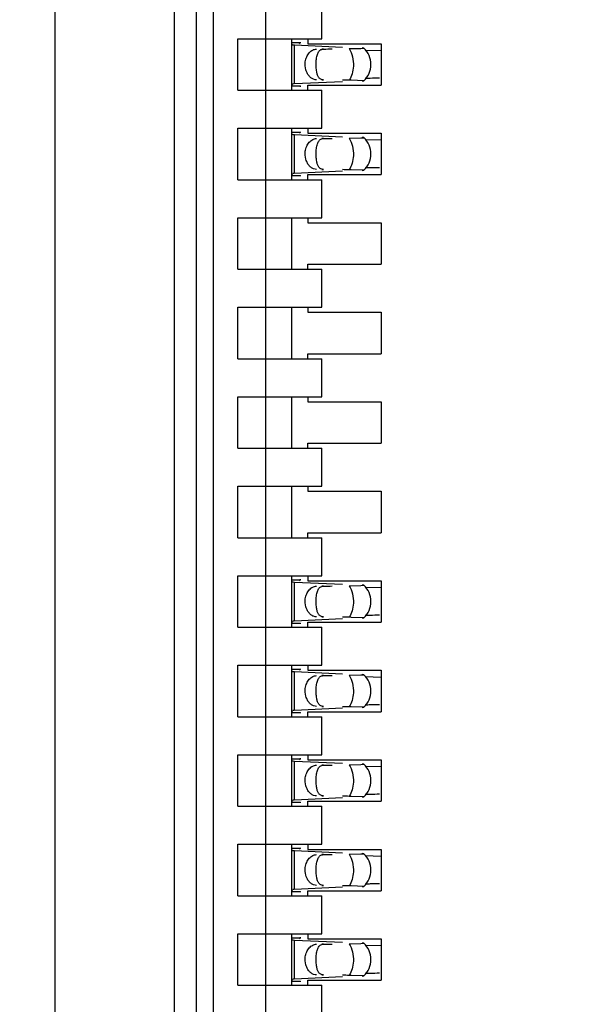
# Model space of a CAD drawing. Header units: inches. Extents: x 0 to 22, y 0 to 17.
# Tile 28 of 52: x 4.009 to 4.202, y 9.701 to 10.048. Entities that reach past the tile are written whole.
import ezdxf

# ---------------------------------------------------------------- set-up
doc = ezdxf.new("R2010")
doc.units = ezdxf.units.IN
doc.header["$LTSCALE"] = 1.21
doc.header["$MEASUREMENT"] = 0
doc.layers.get('0').update_dxf_attribs({"linetype": 'CONTINUOUS'})
doc.layers.add('DIMENSIONS', color=7, linetype='CONTINUOUS')
doc.styles.get("Standard").update_dxf_attribs({"font": 'txt', "width": 0.8})
doc.dimstyles.new('DIMSTYLE_1', dxfattribs={"dimtxt": 0.125, "dimasz": 0.18, "dimexe": 0.18, "dimexo": 0.0625, "dimgap": 0.09, "dimtad": 0, "dimtih": 1, "dimtoh": 1, "dimdec": 3, "dimzin": 4, "dimdsep": 46, "dimtxsty": 'STANDARD', "dimblk": '_FILLED', "dimblk1": '_FILLED', "dimblk2": '_FILLED', "dimcen": 0.09, "dimadec": 0, "dimazin": 0, "dimtp": 0.01, "dimtm": 0.01, "dimtfac": 1, "dimtdec": 3, "dimtofl": 0, "dimtmove": 0, "dimatfit": 3, "dimldrblk": '_FILLED', "dimfxl": 1, "dimtolj": 1, "dimtzin": 4, "dimarcsym": 0})

# ---------------------------------------------------------------- blocks, each defined once
blk = doc.blocks.new('*D3')
at = {"layer": 'DIMENSIONS', "color": 2, "linetype": 'CONTINUOUS'}
blk.add_line((4.038634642, 7.6576741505), (3.554734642, 7.6576741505), dxfattribs=at)
at = {"layer": 'DIMENSIONS', "color": 2, "linetype": 'CONTINUOUS', "insert": (3.492234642, 7.7201741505), "char_height": 0.125, "width": 1.525, "attachment_point": 3, "line_spacing_factor": 0.9}
blk.add_mtext('-4.222{\\Ftxt.shx;\\W1.000000;\\H0.125000; }[107.24]', dxfattribs=at)
blk = doc.blocks.new('_FILLED')
at = {"color": 0, "linetype": 'BYBLOCK'}
blk.add_solid([(0, 0), (-1, 0.1736111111), (-1, -0.1736111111)], dxfattribs=at)
blk = doc.blocks.new('*D4')
at = {"layer": 'DIMENSIONS', "color": 2, "linetype": 'CONTINUOUS'}
blk.add_line((4.453634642, 7.0576741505), (3.554734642, 7.0576741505), dxfattribs=at)
at = {"layer": 'DIMENSIONS', "color": 2, "linetype": 'CONTINUOUS', "insert": (3.492234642, 7.1201741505), "char_height": 0.125, "width": 1.525, "attachment_point": 3, "line_spacing_factor": 0.9}
blk.add_mtext('-4.822{\\Ftxt.shx;\\W1.000000;\\H0.125000; }[122.48]', dxfattribs=at)
blk = doc.blocks.new('*D5')
at = {"layer": 'DIMENSIONS', "color": 2, "linetype": 'CONTINUOUS'}
for p, q in [((4.0577810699, 6.9362306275), (3.9375, 6.75)), ((4.441734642, 6.9362306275), (4.0577810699, 6.9362306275)), ((3.9375, 6.75), (3.554734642, 6.75))]:
    blk.add_line(p, q, dxfattribs=at)
at = {"layer": 'DIMENSIONS', "color": 2, "linetype": 'CONTINUOUS', "insert": (3.492234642, 6.8125), "char_height": 0.125, "width": 1.525, "attachment_point": 3, "line_spacing_factor": 0.9}
blk.add_mtext('-4.943{\\Ftxt.shx;\\W1.000000;\\H0.125000; }[125.56]', dxfattribs=at)
blk = doc.blocks.new('*D7')
at = {"layer": 'DIMENSIONS', "color": 2, "linetype": 'CONTINUOUS'}
blk.add_line((4.0082086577, 8.1738788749), (3.554734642, 8.1738788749), dxfattribs=at)
at = {"layer": 'DIMENSIONS', "color": 2, "linetype": 'CONTINUOUS', "insert": (3.492234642, 8.2363788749), "char_height": 0.125, "width": 1.725, "attachment_point": 3, "line_spacing_factor": 0.9}
blk.add_mtext('2X -3.706{\\Ftxt.shx;\\W1.000000;\\H0.125000; }[94.13]', dxfattribs=at)

msp = doc.modelspace()

# ---------------------------------------------------------------- linework, layer by layer
at = {"color": 7, "linetype": 'CONTINUOUS'}
for p, q in [((4.020834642, 11.1012922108), (4.020834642, 7.8360560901)), ((4.062834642, 11.068744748), (4.062834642, 7.8691020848)), ((4.0707086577, 8.1738788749), (4.0707086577, 11.0085245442)), ((4.0766141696, 8.2919891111), (4.0766141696, 10.8293906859)), ((4.0951181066, 8.3562762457), (4.0951181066, 10.8261271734)), ((4.1148031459, 10.0412017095), (4.1148031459, 10.0545875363)), ((4.0852755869, 10.0230914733), (4.0852755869, 10.0412017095)), ((4.0852755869, 10.0412017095), (4.1148031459, 10.0412017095)), ((4.1041732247, 10.0230914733), (4.1041732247, 10.0412017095)), ((4.109842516, 10.0412017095), (4.109842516, 10.039430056)), ((4.1071184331, 10.0397083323), (4.1041732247, 10.0397083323)), ((4.1041732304, 10.0396997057), (4.1041741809, 10.0397705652)), ((4.1041881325, 10.0394626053), (4.1041732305, 10.039698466)), ((4.1051400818, 10.0388874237), (4.104724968, 10.0389099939)), ((4.1220231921, 10.0381048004), (4.105140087, 10.0388892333)), ((4.106902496, 10.0394554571), (4.1071184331, 10.0397083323)), ((4.109842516, 10.039430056), (4.1356692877, 10.039430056)), ((4.1243585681, 10.0377115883), (4.1284519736, 10.037803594)), ((4.1284519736, 10.037803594), (4.1295120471, 10.0378718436)), ((4.1295237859, 10.0378829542), (4.1288931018, 10.0379361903)), ((4.1356586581, 10.0369600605), (4.1299942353, 10.0371004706)), ((4.1356692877, 10.039430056), (4.1356692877, 10.0248631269)), ((4.1251053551, 10.0265691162), (4.1243585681, 10.0265815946)), ((4.1295237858, 10.0264102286), (4.1251053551, 10.0265691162)), ((4.0852755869, 10.0230914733), (4.1148031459, 10.0230914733)), ((4.1041732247, 10.0245848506), (4.1071184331, 10.0245848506)), ((4.1041732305, 10.0245947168), (4.1044182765, 10.0253027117)), ((4.1041741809, 10.0245226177), (4.1041732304, 10.0245934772)), ((4.1045604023, 10.0253719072), (4.104918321, 10.0253944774)), ((4.105140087, 10.0254039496), (4.1220231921, 10.0261883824)), ((4.109842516, 10.0230914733), (4.109842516, 10.0248631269)), ((4.109842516, 10.0248631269), (4.1356692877, 10.0248631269)), ((4.1148031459, 10.0097056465), (4.1148031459, 10.0230914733)), ((4.1288931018, 10.0263569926), (4.1295237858, 10.0264102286)), ((4.0852755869, 9.9915954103), (4.0852755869, 10.0097056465)), ((4.0852755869, 10.0097056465), (4.1148031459, 10.0097056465)), ((4.1041732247, 9.9915954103), (4.1041732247, 10.0097056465)), ((4.109842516, 10.0097056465), (4.109842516, 10.007933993)), ((4.1071184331, 10.0082122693), (4.1041732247, 10.0082122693)), ((4.1041732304, 10.0082036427), (4.1041741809, 10.0082745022)), ((4.1041881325, 10.0079665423), (4.1041732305, 10.008202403)), ((4.1051400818, 10.0073913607), (4.104724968, 10.0074139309)), ((4.1220231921, 10.0066087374), (4.105140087, 10.0073931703)), ((4.106902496, 10.0079593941), (4.1071184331, 10.0082122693)), ((4.109842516, 10.007933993), (4.1356692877, 10.007933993)), ((4.1243585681, 10.0062155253), (4.1284519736, 10.006307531)), ((4.1284519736, 10.006307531), (4.1295120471, 10.0063757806)), ((4.1295237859, 10.0063868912), (4.1288931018, 10.0064401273)), ((4.1356692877, 10.007933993), (4.1356692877, 9.9933670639)), ((4.1356586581, 10.0054639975), (4.1299942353, 10.0056044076)), ((4.1041732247, 9.9930887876), (4.1071184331, 9.9930887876)), ((4.1041732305, 9.9930986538), (4.1044182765, 9.9938066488)), ((4.1041741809, 9.9930265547), (4.1041732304, 9.9930974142)), ((4.1045604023, 9.9938758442), (4.104918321, 9.9938984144)), ((4.105140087, 9.9939078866), (4.1220231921, 9.9946923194)), ((4.109842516, 9.9915954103), (4.109842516, 9.9933670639)), ((4.109842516, 9.9933670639), (4.1356692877, 9.9933670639)), ((4.1251053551, 9.9950730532), (4.1243585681, 9.9950855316)), ((4.1295237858, 9.9949141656), (4.1251053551, 9.9950730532)), ((4.1288931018, 9.9948609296), (4.1295237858, 9.9949141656)), ((4.0852755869, 9.9915954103), (4.1148031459, 9.9915954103)), ((4.1148031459, 9.9782095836), (4.1148031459, 9.9915954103)), ((4.0852755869, 9.9600993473), (4.0852755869, 9.9782095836)), ((4.0852755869, 9.9782095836), (4.1148031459, 9.9782095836)), ((4.1041732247, 9.9600993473), (4.1041732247, 9.9782095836)), ((4.109842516, 9.9782095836), (4.109842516, 9.97643793)), ((4.109842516, 9.97643793), (4.1356692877, 9.97643793)), ((4.1356692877, 9.97643793), (4.1356692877, 9.9618710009)), ((4.109842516, 9.9600993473), (4.109842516, 9.9618710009)), ((4.109842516, 9.9618710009), (4.1356692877, 9.9618710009)), ((4.0852755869, 9.9600993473), (4.1148031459, 9.9600993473)), ((4.1148031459, 9.9467135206), (4.1148031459, 9.9600993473)), ((4.0852755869, 9.9286032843), (4.0852755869, 9.9467135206)), ((4.0852755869, 9.9467135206), (4.1148031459, 9.9467135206)), ((4.1041732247, 9.9286032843), (4.1041732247, 9.9467135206)), ((4.109842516, 9.9467135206), (4.109842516, 9.944941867)), ((4.109842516, 9.944941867), (4.1356692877, 9.944941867)), ((4.1356692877, 9.944941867), (4.1356692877, 9.9303749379)), ((4.109842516, 9.9286032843), (4.109842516, 9.9303749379)), ((4.109842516, 9.9303749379), (4.1356692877, 9.9303749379)), ((4.0852755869, 9.9286032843), (4.1148031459, 9.9286032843)), ((4.1148031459, 9.9152174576), (4.1148031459, 9.9286032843)), ((4.0852755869, 9.8971072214), (4.0852755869, 9.9152174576)), ((4.0852755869, 9.9152174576), (4.1148031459, 9.9152174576)), ((4.1041732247, 9.8971072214), (4.1041732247, 9.9152174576)), ((4.109842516, 9.9152174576), (4.109842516, 9.913445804)), ((4.109842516, 9.913445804), (4.1356692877, 9.913445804)), ((4.1356692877, 9.913445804), (4.1356692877, 9.8988788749)), ((4.109842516, 9.8971072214), (4.109842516, 9.8988788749)), ((4.109842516, 9.8988788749), (4.1356692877, 9.8988788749)), ((4.0852755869, 9.8971072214), (4.1148031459, 9.8971072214)), ((4.1148031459, 9.8837213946), (4.1148031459, 9.8971072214)), ((4.0852755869, 9.8656111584), (4.0852755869, 9.8837213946)), ((4.0852755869, 9.8837213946), (4.1148031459, 9.8837213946)), ((4.1041732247, 9.8656111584), (4.1041732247, 9.8837213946)), ((4.109842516, 9.8837213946), (4.109842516, 9.881949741)), ((4.109842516, 9.881949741), (4.1356692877, 9.881949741)), ((4.1356692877, 9.881949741), (4.1356692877, 9.8673828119)), ((4.109842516, 9.8656111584), (4.109842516, 9.8673828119)), ((4.109842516, 9.8673828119), (4.1356692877, 9.8673828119)), ((4.0852755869, 9.8656111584), (4.1148031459, 9.8656111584)), ((4.1148031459, 9.8522253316), (4.1148031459, 9.8656111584)), ((4.0852755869, 9.8341150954), (4.0852755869, 9.8522253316)), ((4.0852755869, 9.8522253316), (4.1148031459, 9.8522253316)), ((4.1041732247, 9.8341150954), (4.1041732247, 9.8522253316)), ((4.1071184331, 9.8507319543), (4.1041732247, 9.8507319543)), ((4.1041732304, 9.8507233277), (4.1041741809, 9.8507941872)), ((4.1041881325, 9.8504862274), (4.1041732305, 9.8507220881)), ((4.1051400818, 9.8499110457), (4.104724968, 9.849933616)), ((4.1220231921, 9.8491284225), (4.105140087, 9.8499128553)), ((4.106902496, 9.8504790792), (4.1071184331, 9.8507319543)), ((4.109842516, 9.8522253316), (4.109842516, 9.850453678)), ((4.109842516, 9.850453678), (4.1356692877, 9.850453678)), ((4.1356692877, 9.850453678), (4.1356692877, 9.8358867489)), ((4.1243585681, 9.8487352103), (4.1284519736, 9.8488272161)), ((4.1284519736, 9.8488272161), (4.1295120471, 9.8488954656)), ((4.1295237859, 9.8489065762), (4.1288931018, 9.8489598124)), ((4.1356586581, 9.8479836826), (4.1299942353, 9.8481240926)), ((4.1041732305, 9.8356183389), (4.1044182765, 9.8363263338)), ((4.1045604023, 9.8363955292), (4.104918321, 9.8364180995)), ((4.105140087, 9.8364275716), (4.1220231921, 9.8372120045)), ((4.1251053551, 9.8375927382), (4.1243585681, 9.8376052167)), ((4.1295237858, 9.8374338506), (4.1251053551, 9.8375927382)), ((4.1288931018, 9.8373806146), (4.1295237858, 9.8374338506)), ((4.0852755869, 9.8341150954), (4.1148031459, 9.8341150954)), ((4.1041732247, 9.8356084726), (4.1071184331, 9.8356084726)), ((4.1041741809, 9.8355462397), (4.1041732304, 9.8356170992)), ((4.109842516, 9.8341150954), (4.109842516, 9.8358867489)), ((4.109842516, 9.8358867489), (4.1356692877, 9.8358867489)), ((4.1148031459, 9.8207292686), (4.1148031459, 9.8341150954)), ((4.0852755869, 9.8026190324), (4.0852755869, 9.8207292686)), ((4.0852755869, 9.8207292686), (4.1148031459, 9.8207292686)), ((4.1041732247, 9.8026190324), (4.1041732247, 9.8207292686)), ((4.1071184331, 9.8192358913), (4.1041732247, 9.8192358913)), ((4.1041732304, 9.8192272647), (4.1041741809, 9.8192981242)), ((4.1041881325, 9.8189901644), (4.1041732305, 9.8192260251)), ((4.106902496, 9.8189830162), (4.1071184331, 9.8192358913)), ((4.109842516, 9.8207292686), (4.109842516, 9.8189576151)), ((4.109842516, 9.8189576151), (4.1356692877, 9.8189576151)), ((4.1356692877, 9.8189576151), (4.1356692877, 9.8043906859)), ((4.1051400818, 9.8184149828), (4.104724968, 9.818437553)), ((4.1220231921, 9.8176323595), (4.105140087, 9.8184167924)), ((4.1243585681, 9.8172391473), (4.1284519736, 9.8173311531)), ((4.1284519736, 9.8173311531), (4.1295120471, 9.8173994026)), ((4.1295237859, 9.8174105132), (4.1288931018, 9.8174637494)), ((4.1356586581, 9.8164876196), (4.1299942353, 9.8166280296)), ((4.1041732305, 9.8041222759), (4.1044182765, 9.8048302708)), ((4.1045604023, 9.8048994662), (4.104918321, 9.8049220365)), ((4.105140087, 9.8049315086), (4.1220231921, 9.8057159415)), ((4.1251053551, 9.8060966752), (4.1243585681, 9.8061091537)), ((4.1295237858, 9.8059377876), (4.1251053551, 9.8060966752)), ((4.1288931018, 9.8058845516), (4.1295237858, 9.8059377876)), ((4.0852755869, 9.8026190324), (4.1148031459, 9.8026190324)), ((4.1041732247, 9.8041124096), (4.1071184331, 9.8041124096)), ((4.1041741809, 9.8040501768), (4.1041732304, 9.8041210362)), ((4.109842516, 9.8026190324), (4.109842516, 9.8043906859)), ((4.109842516, 9.8043906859), (4.1356692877, 9.8043906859)), ((4.1148031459, 9.7892332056), (4.1148031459, 9.8026190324)), ((4.0852755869, 9.7711229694), (4.0852755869, 9.7892332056)), ((4.0852755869, 9.7892332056), (4.1148031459, 9.7892332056)), ((4.1041732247, 9.7711229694), (4.1041732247, 9.7892332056)), ((4.1071184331, 9.7877398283), (4.1041732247, 9.7877398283)), ((4.1041732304, 9.7877312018), (4.1041741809, 9.7878020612)), ((4.1041881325, 9.7874941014), (4.1041732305, 9.7877299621)), ((4.106902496, 9.7874869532), (4.1071184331, 9.7877398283)), ((4.109842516, 9.7892332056), (4.109842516, 9.7874615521)), ((4.109842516, 9.7874615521), (4.1356692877, 9.7874615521)), ((4.1356692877, 9.7874615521), (4.1356692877, 9.7728946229)), ((4.1051400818, 9.7869189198), (4.104724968, 9.78694149)), ((4.1220231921, 9.7861362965), (4.105140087, 9.7869207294)), ((4.1243585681, 9.7857430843), (4.1284519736, 9.7858350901)), ((4.1284519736, 9.7858350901), (4.1295120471, 9.7859033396)), ((4.1295237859, 9.7859144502), (4.1288931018, 9.7859676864)), ((4.1356586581, 9.7849915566), (4.1299942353, 9.7851319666)), ((4.105140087, 9.7734354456), (4.1220231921, 9.7742198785)), ((4.1251053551, 9.7746006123), (4.1243585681, 9.7746130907)), ((4.1295237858, 9.7744417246), (4.1251053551, 9.7746006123)), ((4.1288931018, 9.7743884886), (4.1295237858, 9.7744417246)), ((4.0852755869, 9.7711229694), (4.1148031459, 9.7711229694)), ((4.1041732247, 9.7726163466), (4.1071184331, 9.7726163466)), ((4.1041732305, 9.7726262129), (4.1044182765, 9.7733342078)), ((4.1041741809, 9.7725541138), (4.1041732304, 9.7726249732)), ((4.1045604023, 9.7734034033), (4.104918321, 9.7734259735)), ((4.109842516, 9.7711229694), (4.109842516, 9.7728946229)), ((4.109842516, 9.7728946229), (4.1356692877, 9.7728946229)), ((4.1148031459, 9.7577371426), (4.1148031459, 9.7711229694)), ((4.0852755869, 9.7396269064), (4.0852755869, 9.7577371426)), ((4.0852755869, 9.7577371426), (4.1148031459, 9.7577371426)), ((4.1041732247, 9.7396269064), (4.1041732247, 9.7577371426)), ((4.1071184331, 9.7562437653), (4.1041732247, 9.7562437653)), ((4.1041732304, 9.7562351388), (4.1041741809, 9.7563059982)), ((4.1041881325, 9.7559980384), (4.1041732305, 9.7562338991)), ((4.106902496, 9.7559908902), (4.1071184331, 9.7562437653)), ((4.109842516, 9.7577371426), (4.109842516, 9.7559654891)), ((4.1051400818, 9.7554228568), (4.104724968, 9.755445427)), ((4.1220231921, 9.7546402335), (4.105140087, 9.7554246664)), ((4.109842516, 9.7559654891), (4.1356692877, 9.7559654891)), ((4.1243585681, 9.7542470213), (4.1284519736, 9.7543390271)), ((4.1284519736, 9.7543390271), (4.1295120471, 9.7544072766)), ((4.1295237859, 9.7544183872), (4.1288931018, 9.7544716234)), ((4.1356586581, 9.7534954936), (4.1299942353, 9.7536359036)), ((4.1356692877, 9.7559654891), (4.1356692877, 9.7413985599)), ((4.105140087, 9.7419393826), (4.1220231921, 9.7427238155)), ((4.1251053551, 9.7431045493), (4.1243585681, 9.7431170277)), ((4.1295237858, 9.7429456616), (4.1251053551, 9.7431045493)), ((4.1288931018, 9.7428924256), (4.1295237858, 9.7429456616)), ((4.0852755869, 9.7396269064), (4.1148031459, 9.7396269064)), ((4.1041732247, 9.7411202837), (4.1071184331, 9.7411202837)), ((4.1041732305, 9.7411301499), (4.1044182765, 9.7418381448)), ((4.1041741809, 9.7410580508), (4.1041732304, 9.7411289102)), ((4.1045604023, 9.7419073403), (4.104918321, 9.7419299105)), ((4.109842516, 9.7396269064), (4.109842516, 9.7413985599)), ((4.109842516, 9.7413985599), (4.1356692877, 9.7413985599)), ((4.1148031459, 9.7262410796), (4.1148031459, 9.7396269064)), ((4.0852755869, 9.7081308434), (4.0852755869, 9.7262410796)), ((4.0852755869, 9.7262410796), (4.1148031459, 9.7262410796)), ((4.1041732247, 9.7081308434), (4.1041732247, 9.7262410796)), ((4.109842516, 9.7262410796), (4.109842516, 9.7244694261)), ((4.1071184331, 9.7247477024), (4.1041732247, 9.7247477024)), ((4.1041732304, 9.7247390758), (4.1041741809, 9.7248099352)), ((4.1041881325, 9.7245019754), (4.1041732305, 9.7247378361)), ((4.1051400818, 9.7239267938), (4.104724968, 9.723949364)), ((4.1220231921, 9.7231441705), (4.105140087, 9.7239286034)), ((4.106902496, 9.7244948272), (4.1071184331, 9.7247477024)), ((4.109842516, 9.7244694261), (4.1356692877, 9.7244694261)), ((4.1243585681, 9.7227509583), (4.1284519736, 9.7228429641)), ((4.1284519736, 9.7228429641), (4.1295120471, 9.7229112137)), ((4.1295237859, 9.7229223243), (4.1288931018, 9.7229755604)), ((4.1356586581, 9.7219994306), (4.1299942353, 9.7221398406)), ((4.1356692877, 9.7244694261), (4.1356692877, 9.7099024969)), ((4.105140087, 9.7104433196), (4.1220231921, 9.7112277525)), ((4.1251053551, 9.7116084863), (4.1243585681, 9.7116209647)), ((4.1295237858, 9.7114495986), (4.1251053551, 9.7116084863)), ((4.1288931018, 9.7113963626), (4.1295237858, 9.7114495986)), ((4.0852755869, 9.7081308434), (4.1148031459, 9.7081308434)), ((4.1041732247, 9.7096242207), (4.1071184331, 9.7096242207)), ((4.1041732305, 9.7096340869), (4.1044182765, 9.7103420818)), ((4.1041741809, 9.7095619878), (4.1041732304, 9.7096328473)), ((4.1045604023, 9.7104112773), (4.104918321, 9.7104338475)), ((4.109842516, 9.7081308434), (4.109842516, 9.7099024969)), ((4.109842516, 9.7099024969), (4.1356692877, 9.7099024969)), ((4.1148031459, 9.6947450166), (4.1148031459, 9.7081308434))]:
    msp.add_line(p, q, dxfattribs=at)
at = {"color": 9, "linetype": 'CONTINUOUS'}
for p, q in [((4.105140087, 10.0254039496), (4.105140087, 10.0388892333)), ((4.1153828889, 10.0375599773), (4.1148031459, 10.0375599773)), ((4.1148031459, 10.0267332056), (4.1153828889, 10.0267332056)), ((4.105140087, 9.9939078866), (4.105140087, 10.0073931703)), ((4.1153828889, 10.0060639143), (4.1148031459, 10.0060639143)), ((4.1148031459, 9.9952371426), (4.1153828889, 9.9952371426)), ((4.105140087, 9.8364275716), (4.105140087, 9.8499128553)), ((4.1153828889, 9.8485835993), (4.1148031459, 9.8485835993)), ((4.1148031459, 9.8377568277), (4.1153828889, 9.8377568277)), ((4.105140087, 9.8049315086), (4.105140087, 9.8184167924)), ((4.1153828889, 9.8170875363), (4.1148031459, 9.8170875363)), ((4.1148031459, 9.8062607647), (4.1153828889, 9.8062607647)), ((4.105140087, 9.7734354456), (4.105140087, 9.7869207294)), ((4.1153828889, 9.7855914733), (4.1148031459, 9.7855914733)), ((4.1148031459, 9.7747647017), (4.1153828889, 9.7747647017)), ((4.105140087, 9.7419393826), (4.105140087, 9.7554246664)), ((4.1153828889, 9.7540954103), (4.1148031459, 9.7540954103)), ((4.1148031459, 9.7432686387), (4.1153828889, 9.7432686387)), ((4.105140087, 9.7104433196), (4.105140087, 9.7239286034)), ((4.1153828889, 9.7225993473), (4.1148031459, 9.7225993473)), ((4.1148031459, 9.7117725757), (4.1153828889, 9.7117725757))]:
    msp.add_line(p, q, dxfattribs=at)
at = {"color": 7, "linetype": 'CONTINUOUS'}
for centre, radius, start, end in [((4.124129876, 10.0321465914), 0.0078740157, 313.2376953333, 46.7623047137), ((4.1379078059, 9.7894850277), 0.2378393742, 91.473862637, 91.9067402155), ((4.1455872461, 9.4993977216), 0.5280282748, 91.1421004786, 91.4972558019), ((4.1066961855, 9.9926264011), 0.0328162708, 92.7179069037, 93.1055942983), ((4.124129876, 10.0006505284), 0.0078740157, 313.2376953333, 46.7623047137), ((4.1379078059, 9.7579889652), 0.2378393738, 91.4738626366, 91.9067402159), ((4.1455872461, 9.4679016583), 0.5280282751, 91.1421004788, 91.4972558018), ((4.1066961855, 9.9611303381), 0.0328162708, 92.7179069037, 93.1055942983), ((4.124129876, 9.8431702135), 0.0078740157, 313.2376953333, 46.7623047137), ((4.1066961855, 9.8036500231), 0.0328162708, 92.7179069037, 93.1055942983), ((4.1379078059, 9.60050865), 0.237839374, 91.4738626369, 91.9067402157), ((4.1455872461, 9.3104213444), 0.528028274, 91.1421004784, 91.4972558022), ((4.124129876, 9.8116741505), 0.0078740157, 313.2376953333, 46.7623047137), ((4.1066961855, 9.7721539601), 0.0328162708, 92.7179069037, 93.1055942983), ((4.1379078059, 9.569012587), 0.2378393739, 91.4738626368, 91.9067402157), ((4.1455872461, 9.2789252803), 0.5280282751, 91.1421004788, 91.4972558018), ((4.124129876, 9.7801780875), 0.0078740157, 313.2376953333, 46.7623047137), ((4.1379078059, 9.5375165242), 0.2378393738, 91.4738626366, 91.9067402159), ((4.1455872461, 9.2474292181), 0.5280282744, 91.1421004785, 91.497255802), ((4.1066961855, 9.7406578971), 0.0328162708, 92.7179069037, 93.1055942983), ((4.124129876, 9.7486820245), 0.0078740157, 313.2376953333, 46.7623047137), ((4.1379078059, 9.506020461), 0.2378393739, 91.4738626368, 91.9067402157), ((4.1455872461, 9.2159331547), 0.5280282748, 91.1421004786, 91.4972558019), ((4.1066961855, 9.7091618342), 0.0328162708, 92.7179069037, 93.1055942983), ((4.124129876, 9.7171859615), 0.0078740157, 313.2376953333, 46.7623047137), ((4.1379078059, 9.4745243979), 0.2378393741, 91.4738626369, 91.9067402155), ((4.1455872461, 9.1844370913), 0.5280282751, 91.1421004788, 91.4972558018), ((4.1066961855, 9.6776657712), 0.0328162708, 92.7179069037, 93.1055942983)]:
    msp.add_arc(centre, radius, start, end, dxfattribs=at)
for centre, major_axis, ratio, start_param, end_param in [((4.1059805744, 10.0507295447), (-0, 0.0118110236), 0.2679491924, -2.7738167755, -2.7145116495), ((3.7877231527, 10.0321465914), (0.4711895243, 0.0078735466), 0.0001824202, -0.8018391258, -0.7929241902), ((3.7877231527, 10.0321465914), (0.4711895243, -0.0078735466), 0.0001824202, 0.7749796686, 0.7820906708), ((4.1059805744, 10.0135636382), (0, 0.0118110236), 0.2679491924, -0.4270814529, -0.3677758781), ((4.1059805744, 10.0192334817), (0, 0.0118110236), 0.2679491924, -2.7738167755, -2.7145116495), ((3.7877231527, 10.0006505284), (0.4711895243, 0.0078735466), 0.0001824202, -0.8018391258, -0.7929241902), ((4.1059805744, 9.9820675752), (-0, 0.0118110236), 0.2679491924, -0.4270814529, -0.3677758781), ((3.7877231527, 10.0006505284), (0.4711895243, -0.0078735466), 0.0001824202, 0.7749796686, 0.7820906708), ((4.1059805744, 9.8617531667), (0, 0.0118110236), 0.2679491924, -2.7738167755, -2.7145116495), ((3.7877231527, 9.8431702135), (0.4711895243, 0.0078735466), 0.0001824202, -0.8018391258, -0.7929241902), ((3.7877231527, 9.8431702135), (0.4711895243, -0.0078735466), 0.0001824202, 0.7749796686, 0.7820906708), ((4.1059805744, 9.8245872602), (0, 0.0118110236), 0.2679491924, -0.4270814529, -0.3677758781), ((4.1059805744, 9.8302571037), (0, 0.0118110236), 0.2679491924, -2.7738167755, -2.7145116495), ((3.7877231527, 9.8116741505), (0.4711895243, 0.0078735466), 0.0001824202, -0.8018391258, -0.7929241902), ((3.7877231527, 9.8116741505), (0.4711895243, -0.0078735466), 0.0001824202, 0.7749796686, 0.7820906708), ((4.1059805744, 9.7930911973), (-0, 0.0118110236), 0.2679491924, -0.4270814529, -0.3677758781), ((4.1059805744, 9.7987610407), (0, 0.0118110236), 0.2679491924, -2.7738167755, -2.7145116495), ((3.7877231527, 9.7801780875), (0.4711895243, 0.0078735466), 0.0001824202, -0.8018391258, -0.7929241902), ((3.7877231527, 9.7801780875), (0.4711895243, -0.0078735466), 0.0001824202, 0.7749796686, 0.7820906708), ((4.1059805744, 9.7615951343), (-0, 0.0118110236), 0.2679491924, -0.4270814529, -0.3677758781), ((4.1059805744, 9.7672649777), (0, 0.0118110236), 0.2679491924, -2.7738167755, -2.7145116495), ((3.7877231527, 9.7486820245), (0.4711895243, 0.0078735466), 0.0001824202, -0.8018391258, -0.7929241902), ((3.7877231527, 9.7486820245), (0.4711895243, -0.0078735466), 0.0001824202, 0.7749796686, 0.7820906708), ((4.1059805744, 9.7300990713), (-0, 0.0118110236), 0.2679491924, -0.4270814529, -0.3677758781), ((4.1059805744, 9.7357689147), (0, 0.0118110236), 0.2679491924, -2.7738167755, -2.7145116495), ((3.7877231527, 9.7171859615), (0.4711895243, 0.0078735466), 0.0001824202, -0.8018391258, -0.7929241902), ((3.7877231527, 9.7171859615), (0.4711895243, -0.0078735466), 0.0001824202, 0.7749796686, 0.7820906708), ((4.1059805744, 9.6986030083), (-0, 0.0118110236), 0.2679491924, -0.4270814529, -0.3677758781)]:
    msp.add_ellipse(centre, major_axis=major_axis, ratio=ratio, start_param=start_param, end_param=end_param, dxfattribs=at)
for points, knots in [([(4.1045603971, 10.0389194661), (4.1045102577, 10.0389350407), (4.1044135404, 10.0389817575), (4.1042522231, 10.0391541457), (4.1042050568, 10.0393371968), (4.1041881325, 10.0394626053)], [0, 0, 0, 0, 0.2267990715, 0.4533532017, 1, 1, 1, 1]), ([(4.1089477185, 10.0330787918), (4.1090272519, 10.0336798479), (4.1093319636, 10.0348285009), (4.1102222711, 10.0362905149), (4.1114591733, 10.0372938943), (4.1124563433, 10.0375520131), (4.1129328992, 10.0375599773)], [0, 0, 0, 0, 0.28045492, 0.5418465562, 0.779528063, 1, 1, 1, 1]), ([(4.112774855, 10.0331585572), (4.1128097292, 10.0337460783), (4.1129017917, 10.0345887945), (4.1131599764, 10.0356304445), (4.1134069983, 10.0362750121), (4.1137327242, 10.0368143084), (4.1141673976, 10.0372351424), (4.1147336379, 10.0375021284), (4.1151589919, 10.0375561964), (4.1153828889, 10.0375599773)], [0, 0, 0, 0, 0.3111597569, 0.4460927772, 0.566488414, 0.6748242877, 0.776716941, 0.8816123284, 1, 1, 1, 1]), ([(4.1094268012, 10.0294598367), (4.1093076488, 10.0297351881), (4.1089044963, 10.0308944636), (4.1088263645, 10.032161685), (4.1089477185, 10.0330787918)], [0, 0, 0, 0, 0.2448939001, 1, 1, 1, 1]), ([(4.1129629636, 10.0295321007), (4.1128552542, 10.030106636), (4.1127335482, 10.0313171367), (4.1127376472, 10.0325317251), (4.112774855, 10.0331585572)], [0, 0, 0, 0, 0.4821064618, 1, 1, 1, 1]), ([(4.1129328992, 10.0267332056), (4.1125765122, 10.0267391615), (4.1118435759, 10.0268813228), (4.1108490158, 10.0274542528), (4.1100093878, 10.0283355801), (4.1095973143, 10.0290657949), (4.1094268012, 10.0294598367)], [0, 0, 0, 0, 0.2285254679, 0.4679518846, 0.7247253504, 1, 1, 1, 1]), ([(4.1153828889, 10.0267332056), (4.1150501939, 10.0267388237), (4.1145542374, 10.0268331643), (4.1140232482, 10.0271875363), (4.1137099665, 10.0275261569), (4.1134565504, 10.0279358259), (4.1131700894, 10.0285984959), (4.1130349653, 10.0291480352), (4.1129629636, 10.0295321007)], [0, 0, 0, 0, 0.246021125, 0.3565709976, 0.4674902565, 0.584442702, 0.7110848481, 1, 1, 1, 1]), ([(4.1045603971, 10.0074234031), (4.1045102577, 10.0074389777), (4.1044135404, 10.0074856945), (4.1042522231, 10.0076580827), (4.1042050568, 10.0078411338), (4.1041881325, 10.0079665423)], [0, 0, 0, 0, 0.2267990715, 0.4533532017, 1, 1, 1, 1]), ([(4.1089477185, 10.0015827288), (4.1090272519, 10.0021837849), (4.1093319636, 10.0033324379), (4.1102222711, 10.0047944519), (4.1114591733, 10.0057978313), (4.1124563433, 10.0060559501), (4.1129328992, 10.0060639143)], [0, 0, 0, 0, 0.28045492, 0.5418465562, 0.779528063, 1, 1, 1, 1]), ([(4.112774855, 10.0016624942), (4.1128097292, 10.0022500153), (4.1129017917, 10.0030927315), (4.1131599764, 10.0041343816), (4.1134069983, 10.0047789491), (4.1137327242, 10.0053182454), (4.1141673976, 10.0057390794), (4.1147336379, 10.0060060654), (4.1151589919, 10.0060601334), (4.1153828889, 10.0060639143)], [0, 0, 0, 0, 0.3111597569, 0.4460927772, 0.566488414, 0.6748242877, 0.776716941, 0.8816123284, 1, 1, 1, 1]), ([(4.1094268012, 9.9979637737), (4.1093076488, 9.9982391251), (4.1089044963, 9.9993984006), (4.1088263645, 10.000665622), (4.1089477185, 10.0015827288)], [0, 0, 0, 0, 0.2448939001, 1, 1, 1, 1]), ([(4.1129629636, 9.9980360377), (4.1128552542, 9.998610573), (4.1127335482, 9.9998210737), (4.1127376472, 10.0010356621), (4.112774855, 10.0016624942)], [0, 0, 0, 0, 0.4821064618, 1, 1, 1, 1]), ([(4.1129328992, 9.9952371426), (4.1125765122, 9.9952430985), (4.1118435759, 9.9953852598), (4.1108490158, 9.9959581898), (4.1100093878, 9.9968395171), (4.1095973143, 9.9975697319), (4.1094268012, 9.9979637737)], [0, 0, 0, 0, 0.2285254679, 0.4679518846, 0.7247253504, 1, 1, 1, 1]), ([(4.1153828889, 9.9952371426), (4.1150501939, 9.9952427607), (4.1145542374, 9.9953371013), (4.1140232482, 9.9956914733), (4.1137099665, 9.9960300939), (4.1134565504, 9.9964397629), (4.1131700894, 9.9971024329), (4.1130349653, 9.9976519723), (4.1129629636, 9.9980360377)], [0, 0, 0, 0, 0.246021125, 0.3565709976, 0.4674902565, 0.584442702, 0.7110848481, 1, 1, 1, 1]), ([(4.1045603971, 9.8499430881), (4.1045102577, 9.8499586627), (4.1044135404, 9.8500053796), (4.1042522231, 9.8501777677), (4.1042050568, 9.8503608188), (4.1041881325, 9.8504862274)], [0, 0, 0, 0, 0.2267990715, 0.4533532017, 1, 1, 1, 1]), ([(4.1089477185, 9.8441024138), (4.1090272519, 9.84470347), (4.1093319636, 9.845852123), (4.1102222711, 9.8473141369), (4.1114591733, 9.8483175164), (4.1124563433, 9.8485756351), (4.1129328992, 9.8485835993)], [0, 0, 0, 0, 0.28045492, 0.5418465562, 0.779528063, 1, 1, 1, 1]), ([(4.112774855, 9.8441821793), (4.1128097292, 9.8447697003), (4.1129017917, 9.8456124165), (4.1131599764, 9.8466540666), (4.1134069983, 9.8472986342), (4.1137327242, 9.8478379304), (4.1141673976, 9.8482587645), (4.1147336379, 9.8485257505), (4.1151589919, 9.8485798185), (4.1153828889, 9.8485835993)], [0, 0, 0, 0, 0.3111597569, 0.4460927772, 0.566488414, 0.6748242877, 0.776716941, 0.8816123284, 1, 1, 1, 1]), ([(4.1094268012, 9.8404834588), (4.1093076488, 9.8407588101), (4.1089044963, 9.8419180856), (4.1088263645, 9.8431853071), (4.1089477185, 9.8441024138)], [0, 0, 0, 0, 0.2448939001, 1, 1, 1, 1]), ([(4.1129629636, 9.8405557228), (4.1128552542, 9.8411302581), (4.1127335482, 9.8423407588), (4.1127376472, 9.8435553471), (4.112774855, 9.8441821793)], [0, 0, 0, 0, 0.4821064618, 1, 1, 1, 1]), ([(4.1129328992, 9.8377568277), (4.1125765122, 9.8377627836), (4.1118435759, 9.8379049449), (4.1108490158, 9.8384778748), (4.1100093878, 9.8393592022), (4.1095973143, 9.840089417), (4.1094268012, 9.8404834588)], [0, 0, 0, 0, 0.2285254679, 0.4679518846, 0.7247253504, 1, 1, 1, 1]), ([(4.1153828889, 9.8377568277), (4.1150501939, 9.8377624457), (4.1145542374, 9.8378567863), (4.1140232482, 9.8382111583), (4.1137099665, 9.8385497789), (4.1134565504, 9.8389594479), (4.1131700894, 9.8396221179), (4.1130349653, 9.8401716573), (4.1129629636, 9.8405557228)], [0, 0, 0, 0, 0.246021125, 0.3565709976, 0.4674902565, 0.584442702, 0.7110848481, 1, 1, 1, 1]), ([(4.1045603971, 9.8184470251), (4.1045102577, 9.8184625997), (4.1044135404, 9.8185093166), (4.1042522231, 9.8186817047), (4.1042050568, 9.8188647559), (4.1041881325, 9.8189901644)], [0, 0, 0, 0, 0.2267990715, 0.4533532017, 1, 1, 1, 1]), ([(4.1089477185, 9.8126063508), (4.1090272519, 9.813207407), (4.1093319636, 9.81435606), (4.1102222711, 9.8158180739), (4.1114591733, 9.8168214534), (4.1124563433, 9.8170795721), (4.1129328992, 9.8170875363)], [0, 0, 0, 0, 0.28045492, 0.5418465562, 0.779528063, 1, 1, 1, 1]), ([(4.112774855, 9.8126861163), (4.1128097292, 9.8132736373), (4.1129017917, 9.8141163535), (4.1131599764, 9.8151580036), (4.1134069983, 9.8158025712), (4.1137327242, 9.8163418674), (4.1141673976, 9.8167627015), (4.1147336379, 9.8170296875), (4.1151589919, 9.8170837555), (4.1153828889, 9.8170875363)], [0, 0, 0, 0, 0.3111597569, 0.4460927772, 0.566488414, 0.6748242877, 0.776716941, 0.8816123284, 1, 1, 1, 1]), ([(4.1094268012, 9.8089873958), (4.1093076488, 9.8092627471), (4.1089044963, 9.8104220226), (4.1088263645, 9.8116892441), (4.1089477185, 9.8126063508)], [0, 0, 0, 0, 0.2448939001, 1, 1, 1, 1]), ([(4.1129629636, 9.8090596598), (4.1128552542, 9.8096341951), (4.1127335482, 9.8108446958), (4.1127376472, 9.8120592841), (4.112774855, 9.8126861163)], [0, 0, 0, 0, 0.4821064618, 1, 1, 1, 1]), ([(4.1129328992, 9.8062607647), (4.1125765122, 9.8062667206), (4.1118435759, 9.8064088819), (4.1108490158, 9.8069818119), (4.1100093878, 9.8078631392), (4.1095973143, 9.808593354), (4.1094268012, 9.8089873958)], [0, 0, 0, 0, 0.2285254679, 0.4679518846, 0.7247253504, 1, 1, 1, 1]), ([(4.1153828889, 9.8062607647), (4.1150501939, 9.8062663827), (4.1145542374, 9.8063607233), (4.1140232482, 9.8067150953), (4.1137099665, 9.8070537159), (4.1134565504, 9.8074633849), (4.1131700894, 9.8081260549), (4.1130349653, 9.8086755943), (4.1129629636, 9.8090596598)], [0, 0, 0, 0, 0.246021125, 0.3565709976, 0.4674902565, 0.584442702, 0.7110848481, 1, 1, 1, 1]), ([(4.1045603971, 9.7869509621), (4.1045102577, 9.7869665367), (4.1044135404, 9.7870132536), (4.1042522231, 9.7871856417), (4.1042050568, 9.7873686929), (4.1041881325, 9.7874941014)], [0, 0, 0, 0, 0.2267990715, 0.4533532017, 1, 1, 1, 1]), ([(4.1089477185, 9.7811102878), (4.1090272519, 9.781711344), (4.1093319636, 9.782859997), (4.1102222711, 9.7843220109), (4.1114591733, 9.7853253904), (4.1124563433, 9.7855835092), (4.1129328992, 9.7855914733)], [0, 0, 0, 0, 0.28045492, 0.5418465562, 0.779528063, 1, 1, 1, 1]), ([(4.112774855, 9.7811900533), (4.1128097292, 9.7817775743), (4.1129017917, 9.7826202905), (4.1131599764, 9.7836619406), (4.1134069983, 9.7843065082), (4.1137327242, 9.7848458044), (4.1141673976, 9.7852666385), (4.1147336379, 9.7855336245), (4.1151589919, 9.7855876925), (4.1153828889, 9.7855914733)], [0, 0, 0, 0, 0.3111597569, 0.4460927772, 0.566488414, 0.6748242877, 0.776716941, 0.8816123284, 1, 1, 1, 1]), ([(4.1094268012, 9.7774913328), (4.1093076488, 9.7777666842), (4.1089044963, 9.7789259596), (4.1088263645, 9.7801931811), (4.1089477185, 9.7811102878)], [0, 0, 0, 0, 0.2448939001, 1, 1, 1, 1]), ([(4.1129629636, 9.7775635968), (4.1128552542, 9.7781381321), (4.1127335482, 9.7793486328), (4.1127376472, 9.7805632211), (4.112774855, 9.7811900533)], [0, 0, 0, 0, 0.4821064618, 1, 1, 1, 1]), ([(4.1129328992, 9.7747647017), (4.1125765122, 9.7747706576), (4.1118435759, 9.7749128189), (4.1108490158, 9.7754857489), (4.1100093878, 9.7763670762), (4.1095973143, 9.777097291), (4.1094268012, 9.7774913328)], [0, 0, 0, 0, 0.2285254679, 0.4679518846, 0.7247253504, 1, 1, 1, 1]), ([(4.1153828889, 9.7747647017), (4.1150501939, 9.7747703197), (4.1145542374, 9.7748646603), (4.1140232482, 9.7752190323), (4.1137099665, 9.7755576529), (4.1134565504, 9.775967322), (4.1131700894, 9.776629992), (4.1130349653, 9.7771795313), (4.1129629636, 9.7775635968)], [0, 0, 0, 0, 0.246021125, 0.3565709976, 0.4674902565, 0.584442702, 0.7110848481, 1, 1, 1, 1]), ([(4.1045603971, 9.7554548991), (4.1045102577, 9.7554704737), (4.1044135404, 9.7555171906), (4.1042522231, 9.7556895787), (4.1042050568, 9.7558726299), (4.1041881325, 9.7559980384)], [0, 0, 0, 0, 0.2267990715, 0.4533532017, 1, 1, 1, 1]), ([(4.1089477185, 9.7496142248), (4.1090272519, 9.750215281), (4.1093319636, 9.751363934), (4.1102222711, 9.7528259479), (4.1114591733, 9.7538293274), (4.1124563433, 9.7540874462), (4.1129328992, 9.7540954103)], [0, 0, 0, 0, 0.28045492, 0.5418465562, 0.779528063, 1, 1, 1, 1]), ([(4.112774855, 9.7496939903), (4.1128097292, 9.7502815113), (4.1129017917, 9.7511242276), (4.1131599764, 9.7521658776), (4.1134069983, 9.7528104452), (4.1137327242, 9.7533497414), (4.1141673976, 9.7537705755), (4.1147336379, 9.7540375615), (4.1151589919, 9.7540916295), (4.1153828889, 9.7540954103)], [0, 0, 0, 0, 0.3111597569, 0.4460927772, 0.566488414, 0.6748242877, 0.776716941, 0.8816123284, 1, 1, 1, 1]), ([(4.1094268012, 9.7459952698), (4.1093076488, 9.7462706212), (4.1089044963, 9.7474298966), (4.1088263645, 9.7486971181), (4.1089477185, 9.7496142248)], [0, 0, 0, 0, 0.2448939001, 1, 1, 1, 1]), ([(4.1129629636, 9.7460675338), (4.1128552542, 9.7466420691), (4.1127335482, 9.7478525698), (4.1127376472, 9.7490671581), (4.112774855, 9.7496939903)], [0, 0, 0, 0, 0.4821064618, 1, 1, 1, 1]), ([(4.1129328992, 9.7432686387), (4.1125765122, 9.7432745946), (4.1118435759, 9.7434167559), (4.1108490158, 9.7439896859), (4.1100093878, 9.7448710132), (4.1095973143, 9.745601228), (4.1094268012, 9.7459952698)], [0, 0, 0, 0, 0.2285254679, 0.4679518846, 0.7247253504, 1, 1, 1, 1]), ([(4.1153828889, 9.7432686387), (4.1150501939, 9.7432742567), (4.1145542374, 9.7433685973), (4.1140232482, 9.7437229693), (4.1137099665, 9.7440615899), (4.1134565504, 9.744471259), (4.1131700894, 9.745133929), (4.1130349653, 9.7456834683), (4.1129629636, 9.7460675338)], [0, 0, 0, 0, 0.246021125, 0.3565709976, 0.4674902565, 0.584442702, 0.7110848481, 1, 1, 1, 1]), ([(4.1045603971, 9.7239588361), (4.1045102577, 9.7239744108), (4.1044135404, 9.7240211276), (4.1042522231, 9.7241935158), (4.1042050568, 9.7243765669), (4.1041881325, 9.7245019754)], [0, 0, 0, 0, 0.2267990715, 0.4533532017, 1, 1, 1, 1]), ([(4.1089477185, 9.7181181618), (4.1090272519, 9.718719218), (4.1093319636, 9.719867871), (4.1102222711, 9.7213298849), (4.1114591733, 9.7223332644), (4.1124563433, 9.7225913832), (4.1129328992, 9.7225993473)], [0, 0, 0, 0, 0.28045492, 0.5418465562, 0.779528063, 1, 1, 1, 1]), ([(4.112774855, 9.7181979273), (4.1128097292, 9.7187854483), (4.1129017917, 9.7196281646), (4.1131599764, 9.7206698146), (4.1134069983, 9.7213143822), (4.1137327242, 9.7218536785), (4.1141673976, 9.7222745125), (4.1147336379, 9.7225414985), (4.1151589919, 9.7225955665), (4.1153828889, 9.7225993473)], [0, 0, 0, 0, 0.3111597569, 0.4460927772, 0.566488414, 0.6748242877, 0.776716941, 0.8816123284, 1, 1, 1, 1]), ([(4.1094268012, 9.7144992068), (4.1093076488, 9.7147745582), (4.1089044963, 9.7159338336), (4.1088263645, 9.7172010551), (4.1089477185, 9.7181181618)], [0, 0, 0, 0, 0.2448939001, 1, 1, 1, 1]), ([(4.1129629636, 9.7145714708), (4.1128552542, 9.7151460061), (4.1127335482, 9.7163565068), (4.1127376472, 9.7175710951), (4.112774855, 9.7181979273)], [0, 0, 0, 0, 0.4821064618, 1, 1, 1, 1]), ([(4.1129328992, 9.7117725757), (4.1125765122, 9.7117785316), (4.1118435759, 9.7119206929), (4.1108490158, 9.7124936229), (4.1100093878, 9.7133749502), (4.1095973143, 9.714105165), (4.1094268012, 9.7144992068)], [0, 0, 0, 0, 0.2285254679, 0.4679518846, 0.7247253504, 1, 1, 1, 1]), ([(4.1153828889, 9.7117725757), (4.1150501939, 9.7117781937), (4.1145542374, 9.7118725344), (4.1140232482, 9.7122269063), (4.1137099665, 9.7125655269), (4.1134565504, 9.712975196), (4.1131700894, 9.713637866), (4.1130349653, 9.7141874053), (4.1129629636, 9.7145714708)], [0, 0, 0, 0, 0.246021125, 0.3565709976, 0.4674902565, 0.584442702, 0.7110848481, 1, 1, 1, 1])]:
    msp.add_open_spline(points, degree=3, knots=knots, dxfattribs=at)
at = {"color": 9, "linetype": 'CONTINUOUS'}
for points, knots in [([(4.1243585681, 10.0377115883), (4.1249196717, 10.0368520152), (4.1257224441, 10.0348117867), (4.1259052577, 10.0326459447), (4.125847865, 10.0315291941)], [0, 0, 0, 0, 0.4786163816, 1, 1, 1, 1]), ([(4.125847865, 10.0315291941), (4.125801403, 10.0306251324), (4.1255185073, 10.0288946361), (4.1248130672, 10.0272778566), (4.1243585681, 10.0265815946)], [0, 0, 0, 0, 0.5212411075, 1, 1, 1, 1]), ([(4.1243585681, 10.0062155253), (4.1249196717, 10.0053559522), (4.1257224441, 10.0033157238), (4.1259052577, 10.0011498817), (4.125847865, 10.0000331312)], [0, 0, 0, 0, 0.4786163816, 1, 1, 1, 1]), ([(4.125847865, 10.0000331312), (4.125801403, 9.9991290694), (4.1255185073, 9.9973985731), (4.1248130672, 9.9957817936), (4.1243585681, 9.9950855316)], [0, 0, 0, 0, 0.5212411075, 1, 1, 1, 1]), ([(4.1243585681, 9.8487352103), (4.1249196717, 9.8478756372), (4.1257224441, 9.8458354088), (4.1259052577, 9.8436695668), (4.125847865, 9.8425528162)], [0, 0, 0, 0, 0.4786163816, 1, 1, 1, 1]), ([(4.125847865, 9.8425528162), (4.125801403, 9.8416487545), (4.1255185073, 9.8399182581), (4.1248130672, 9.8383014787), (4.1243585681, 9.8376052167)], [0, 0, 0, 0, 0.5212411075, 1, 1, 1, 1]), ([(4.1243585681, 9.8172391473), (4.1249196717, 9.8163795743), (4.1257224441, 9.8143393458), (4.1259052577, 9.8121735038), (4.125847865, 9.8110567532)], [0, 0, 0, 0, 0.4786163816, 1, 1, 1, 1]), ([(4.125847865, 9.8110567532), (4.125801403, 9.8101526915), (4.1255185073, 9.8084221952), (4.1248130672, 9.8068054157), (4.1243585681, 9.8061091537)], [0, 0, 0, 0, 0.5212411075, 1, 1, 1, 1]), ([(4.1243585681, 9.7857430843), (4.1249196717, 9.7848835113), (4.1257224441, 9.7828432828), (4.1259052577, 9.7806774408), (4.125847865, 9.7795606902)], [0, 0, 0, 0, 0.4786163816, 1, 1, 1, 1]), ([(4.125847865, 9.7795606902), (4.125801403, 9.7786566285), (4.1255185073, 9.7769261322), (4.1248130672, 9.7753093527), (4.1243585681, 9.7746130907)], [0, 0, 0, 0, 0.5212411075, 1, 1, 1, 1]), ([(4.1243585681, 9.7542470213), (4.1249196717, 9.7533874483), (4.1257224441, 9.7513472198), (4.1259052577, 9.7491813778), (4.125847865, 9.7480646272)], [0, 0, 0, 0, 0.4786163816, 1, 1, 1, 1]), ([(4.125847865, 9.7480646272), (4.125801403, 9.7471605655), (4.1255185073, 9.7454300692), (4.1248130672, 9.7438132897), (4.1243585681, 9.7431170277)], [0, 0, 0, 0, 0.5212411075, 1, 1, 1, 1]), ([(4.1243585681, 9.7227509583), (4.1249196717, 9.7218913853), (4.1257224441, 9.7198511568), (4.1259052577, 9.7176853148), (4.125847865, 9.7165685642)], [0, 0, 0, 0, 0.4786163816, 1, 1, 1, 1]), ([(4.125847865, 9.7165685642), (4.125801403, 9.7156645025), (4.1255185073, 9.7139340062), (4.1248130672, 9.7123172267), (4.1243585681, 9.7116209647)], [0, 0, 0, 0, 0.5212411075, 1, 1, 1, 1])]:
    msp.add_open_spline(points, degree=3, knots=knots, dxfattribs=at)

# ---------------------------------------------------------------- dimensions: what is measured, and where the dimension line sits
at = {"layer": 'DIMENSIONS', "color": 2, "linetype": 'CONTINUOUS'}
for feature_location, offset, origin, text, picture, middle in [((4.0082086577, 8.1738788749), (-0.4534740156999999, 0), (4.0707086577, 11.8796741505), '2X -<>', '*D7', (2.379734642, 8.1738788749)), ((4.038634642, 7.6576741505), (-0.4838999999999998, 0), (4.101134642, 11.8796741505), '-<>', '*D3', (2.479734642, 7.6576741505)), ((4.453634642, 7.0576741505), (-0.8988999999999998, 0), (4.516134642, 11.8796741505), '-<>', '*D4', (2.479734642, 7.0576741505)), ((4.441734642, 6.9362306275), (-0.887, -0.18623062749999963), (4.504234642, 11.8796741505), '-<>', '*D5', (2.479734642, 6.75))]:
    dim = msp.add_ordinate_dim(feature_location=feature_location, offset=offset, dtype=0, origin=origin, text=text, dimstyle='DIMSTYLE_1', dxfattribs=at)
    dim.commit()
    dim.dimension.update_dxf_attribs({"geometry": picture, "text_midpoint": middle})

doc.saveas('drawing.dxf')
